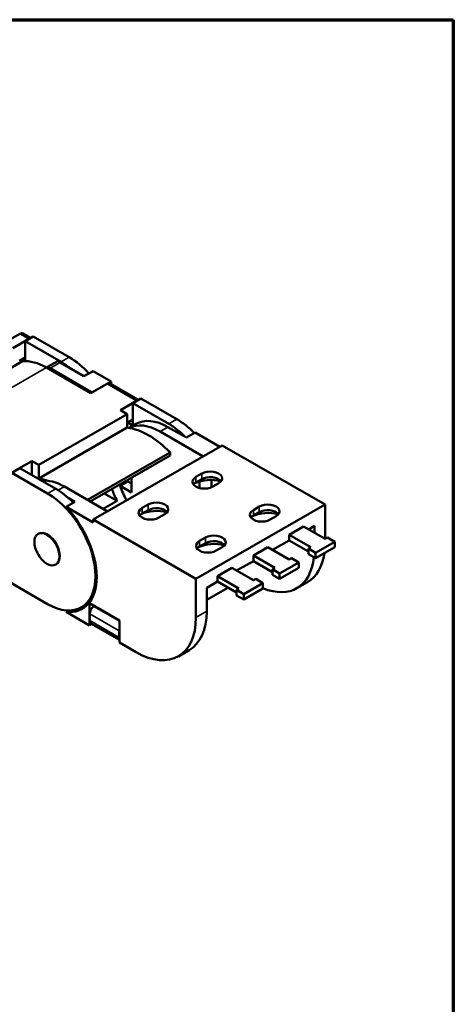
# Model space of a CAD drawing. Header units: millimetres. Extents: x 20 to 820, y -661 to 861.
# Tile 11 of 11: x 735 to 820, y 380 to 574. Entities that reach past the tile are written whole.
import ezdxf

# ---------------------------------------------------------------- set-up
doc = ezdxf.new("R2010")
doc.units = ezdxf.units.MM
doc.header["$LTSCALE"] = 2
doc.layers.get('0').update_dxf_attribs({"lineweight": 25})
for name, color, linetype, lineweight in [('경계(ISO)', 7, 'Continuous', 70), ('외형선(ISO)', 7, 'Continuous', 50), ('좁은 외형선(ISO)', 4, 'Continuous', 35)]:
    doc.layers.add(name, color=color, linetype=linetype, lineweight=lineweight)

# ---------------------------------------------------------------- blocks, each defined once
blk = doc.blocks.new('경계 도면틀')
at = {"layer": '경계(ISO)'}
for p, q in [((230, 287), (410, 287)), ((410, 287), (410, 10))]:
    blk.add_line(p, q, dxfattribs=at)

msp = doc.modelspace()

# ---------------------------------------------------------------- linework, layer by layer
at = {"layer": '외형선(ISO)'}
for p, q in [((710.788, 498.342), (734.594, 512.051)), ((736.356, 511.037), (733.174, 509.204)), ((736.744, 511.206), (735.176, 512.109)), ((735.625, 510.562), (737.228, 511.485)), ((737.228, 511.485), (744.299, 507.413)), ((742.696, 506.49), (735.625, 510.562)), ((735.625, 510.562), (735.625, 506.654)), ((735.625, 507.346), (734.518, 506.708)), ((717.665, 496.587), (735.107, 506.631)), ((734.632, 506.774), (734.993, 506.565)), ((739.821, 505.377), (748.589, 500.327)), ((740.057, 505.499), (742.036, 506.639)), ((740.057, 505.499), (740.057, 505.241)), ((748.778, 500.49), (740.528, 505.241)), ((742.508, 506.381), (747.222, 503.666)), ((747.222, 503.666), (749.013, 504.698)), ((749.013, 504.698), (752.549, 502.662)), ((748.589, 500.327), (751.771, 502.16)), ((752.549, 502.662), (748.778, 500.49)), ((757.957, 498.99), (752.353, 502.217)), ((752.549, 502.104), (752.549, 502.662)), ((748.778, 500.49), (748.778, 500.436)), ((756.839, 498.346), (758.441, 499.269)), ((758.441, 499.269), (765.512, 495.197)), ((757.569, 498.821), (754.387, 496.988)), ((756.839, 498.346), (756.839, 493.985)), ((763.91, 494.274), (756.839, 498.346)), ((755.731, 496.215), (738.289, 486.171)), ((754.387, 496.988), (755.731, 496.215)), ((755.731, 496.215), (755.731, 493.531)), ((738.289, 483.487), (755.731, 493.531)), ((756.839, 495.13), (755.731, 494.492)), ((755.845, 494.558), (756.839, 493.985)), ((756.079, 493.481), (757.447, 494.268)), ((767.397, 491.558), (763.768, 493.647)), ((762.213, 492.752), (770.696, 487.866)), ((769.141, 492.562), (767.397, 491.558)), ((773.996, 489.766), (769.141, 492.562)), ((774.469, 490.039), (749.013, 475.38)), ((794.739, 478.366), (774.469, 490.039)), ((747.924, 479.263), (764.216, 488.645)), ((748.433, 478.969), (764.216, 488.058)), ((764.216, 488.645), (764.216, 488.058)), ((733.763, 485.112), (736.945, 486.944)), ((736.945, 486.944), (736.945, 484.175)), ((736.945, 486.944), (738.289, 486.171)), ((738.289, 486.171), (738.289, 483.487)), ((734.588, 485.533), (732.985, 484.61)), ((732.985, 484.61), (740.057, 480.538)), ((741.659, 481.461), (734.588, 485.533)), ((756.556, 483.647), (756.556, 480.748)), ((769.284, 483.795), (770.462, 484.474)), ((743.356, 481.893), (751.84, 477.008)), ((754.324, 482.033), (755.88, 482.929)), ((756.556, 480.748), (754.324, 482.033)), ((755.88, 482.929), (756.556, 482.54)), ((770.462, 483.384), (769.284, 482.705)), ((769.991, 482.92), (769.991, 481.616)), ((772.348, 483.21), (772.348, 481.776)), ((773.762, 482.574), (772.583, 481.895)), ((753.741, 479.101), (751.201, 480.564)), ((745.429, 478.908), (743.685, 477.903)), ((749.013, 474.835), (743.685, 477.903)), ((744.134, 479.654), (745.429, 478.908)), ((750.973, 477.507), (753.741, 479.101)), ((758.677, 477.687), (759.856, 478.366)), ((769.284, 463.707), (794.739, 478.366)), ((780.597, 477.28), (781.776, 477.959)), ((794.739, 471.572), (794.739, 478.366)), ((759.856, 477.276), (758.677, 476.597)), ((763.155, 476.466), (761.977, 475.787)), ((781.776, 476.869), (780.597, 476.19)), ((785.076, 476.059), (783.897, 475.38)), ((769.284, 463.707), (749.013, 475.38)), ((749.013, 475.38), (749.013, 474.835)), ((790.497, 474.015), (787.668, 472.386)), ((794.739, 471.572), (790.497, 474.015)), ((792.618, 474.147), (791.443, 473.47)), ((792.618, 474.147), (792.618, 472.794)), ((738.31, 472.67), (738.168, 472.589)), ((787.668, 472.386), (791.911, 469.943)), ((787.668, 472.386), (787.668, 471.296)), ((769.991, 471.172), (771.169, 471.851)), ((771.169, 470.761), (769.991, 470.082)), ((787.668, 471.296), (784.372, 469.398)), ((787.668, 471.296), (791.44, 469.125)), ((792.854, 468.857), (796.625, 471.029)), ((795.211, 471.844), (794.739, 471.572)), ((796.625, 471.029), (795.211, 471.844)), ((796.625, 469.939), (796.625, 471.029)), ((774.469, 469.951), (773.291, 469.272)), ((783.426, 469.943), (780.597, 468.315)), ((780.597, 468.315), (784.84, 465.871)), ((780.597, 468.315), (780.597, 467.224)), ((787.668, 467.5), (783.426, 469.943)), ((791.911, 469.943), (791.44, 469.672)), ((791.44, 468.582), (791.44, 469.672)), ((791.44, 469.672), (792.854, 468.857)), ((791.44, 468.582), (792.854, 467.767)), ((792.854, 467.767), (796.625, 469.939)), ((792.854, 467.767), (792.854, 468.857)), ((740.057, 458.736), (725.914, 466.88)), ((741.803, 466.604), (741.662, 466.523)), ((780.597, 467.224), (777.301, 465.326)), ((780.597, 467.224), (784.369, 465.053)), ((785.783, 464.785), (789.554, 466.957)), ((788.14, 467.772), (787.668, 467.5)), ((789.554, 466.957), (788.14, 467.772)), ((789.554, 465.867), (789.554, 466.957)), ((776.355, 465.871), (773.526, 464.243)), ((773.526, 464.243), (777.769, 461.799)), ((773.526, 464.243), (773.526, 463.152)), ((780.597, 463.428), (776.355, 465.871)), ((777.533, 465.46), (777.533, 465.193)), ((784.84, 465.871), (784.369, 465.6)), ((784.369, 464.51), (784.369, 465.6)), ((784.369, 465.6), (785.783, 464.785)), ((784.369, 464.51), (785.783, 463.695)), ((785.783, 463.695), (789.554, 465.867)), ((785.783, 463.695), (785.783, 464.785)), ((769.284, 456.077), (769.284, 463.707)), ((773.526, 463.152), (771.405, 461.931)), ((773.526, 463.152), (777.297, 460.981)), ((778.712, 460.714), (782.483, 462.885)), ((781.069, 463.7), (780.597, 463.428)), ((782.483, 462.885), (781.069, 463.7)), ((782.483, 461.795), (782.483, 462.885)), ((791.272, 463.079), (789.15, 461.858)), ((775.591, 461.964), (771.405, 459.553)), ((771.405, 461.931), (771.405, 457.298)), ((777.769, 461.799), (777.297, 461.528)), ((777.297, 460.438), (777.297, 461.528)), ((777.297, 461.528), (778.712, 460.714)), ((777.297, 460.438), (778.712, 459.623)), ((778.712, 459.623), (782.483, 461.795)), ((778.712, 459.623), (778.712, 460.714)), ((748.213, 458.948), (746.71, 458.083)), ((748.306, 454.531), (748.306, 458.891)), ((748.306, 458.891), (754.199, 455.498)), ((743.685, 457.192), (744.151, 457.46)), ((743.685, 457.192), (748.306, 454.531)), ((748.353, 455.458), (748.353, 456.82)), ((749.178, 458.249), (749.3, 458.319)), ((748.79, 454.81), (748.306, 454.531)), ((754.199, 451.695), (748.596, 454.922)), ((754.199, 455.498), (754.199, 451.138)), ((754.152, 452.119), (754.152, 453.481)), ((754.199, 451.138), (757.498, 449.237)), ((765.816, 448.42), (767.937, 449.642))]:
    msp.add_line(p, q, dxfattribs=at)
for centre, major_axis, ratio, start_param, end_param in [((734.594, 511.098), (0.582, 1.011), 0.5780931, 0, 0.7834645), ((736.356, 510.083), (-0.582, -1.011), 0.5780931, 3.5860271, 3.9250571), ((744.299, 496.512), (6.654, -11.554), 0.5780931, 1.9343563, 2.3581282), ((739.821, 494.476), (-6.654, 11.554), 0.5780931, 5.4997209, 6.0233196), ((740.528, 494.34), (-6.654, 11.554), 0.5780931, 5.4997209, 5.5497417), ((742.508, 495.48), (6.654, -11.554), 0.5780931, 2.3581282, 2.4081491), ((742.696, 495.589), (-6.654, 11.554), 0.5780931, 5.2997743, 5.4997209), ((751.771, 501.206), (0.582, 1.011), 0.5780931, 0, 0.7834645), ((757.569, 497.867), (-0.582, -1.011), 0.5780931, 3.5860271, 3.9250571), ((759.973, 478.511), (8.241, -14.31), 0.5780931, 1.9862706, 2.7299858), ((762.213, 482.396), (-6.321, 10.977), 0.5780931, 5.4997209, 6.2526498), ((763.768, 483.292), (-6.321, 10.977), 0.5780931, 5.4997209, 6.2831853), ((763.91, 483.373), (-6.654, 11.554), 0.5780931, 5.1373469, 5.4997209), ((765.512, 484.296), (6.654, -11.554), 0.5780931, 1.9838798, 2.3581282), ((770.934, 482.845), (-2.333, 0), 0.5758617, 5.4977871, 8.6393798), ((772.112, 483.524), (2.333, 0), 0.5758617, 5.4977871, 8.6393798), ((772.112, 482.434), (-2.333, 0), 0.5758617, 3.559257, 5.4977871), ((742.531, 468.467), (8.241, -14.31), 0.5780931, 2.5629349, 2.7299858), ((743.356, 471.537), (-6.321, 10.977), 0.5780931, 5.4997209, 6.0275762), ((762.213, 482.396), (-6.321, 10.977), 0.5780931, 1.2808013, 1.5307629), ((763.91, 483.373), (-7.319, 12.71), 0.5780931, 1.3011485, 1.3212565), ((770.934, 481.755), (-2.333, 0), 0.5758617, 5.4977871, 5.8655209), ((772.112, 480.526), (4.667, 0), 0.5758617, 1.1060089, 2.2804674), ((740.057, 469.637), (6.654, -11.554), 0.5780931, 5.4997209, 8.6413135), ((741.659, 470.56), (-6.654, 11.554), 0.5780931, 5.1254725, 5.4997209), ((761.741, 482.124), (7.319, -12.71), 0.5780931, 4.4427411, 4.6186995), ((740.057, 469.637), (6.82, -11.843), 0.5780931, 5.8846387, 8.2563956), ((761.505, 477.416), (2.333, 0), 0.5758617, 5.4977871, 8.6393798), ((783.426, 477.009), (2.333, 0), 0.5758617, 5.4977871, 8.6393798), ((760.327, 476.737), (-2.333, 0), 0.5758617, 5.4977871, 8.6393798), ((760.327, 475.647), (-2.333, 0), 0.5758617, 5.4977871, 5.8655209), ((761.505, 474.418), (4.667, 0), 0.5758617, 1.1060089, 2.2804674), ((761.505, 476.326), (-2.333, 0), 0.5758617, 3.559257, 5.4977871), ((782.247, 476.33), (-2.333, 0), 0.5758617, 5.4977871, 8.6393798), ((782.247, 475.24), (-2.333, 0), 0.5758617, 5.4977871, 5.8655209), ((783.426, 474.011), (4.667, 0), 0.5758617, 1.1060089, 2.2804674), ((783.426, 475.919), (-2.333, 0), 0.5758617, 3.559257, 5.4977871), ((772.819, 470.901), (2.333, 0), 0.5758617, 5.4977871, 8.6393798), ((771.641, 470.222), (-2.333, 0), 0.5758617, 5.4977871, 8.6393798), ((771.641, 469.132), (-2.333, 0), 0.5758617, 5.4977871, 5.8655209), ((772.819, 467.903), (4.667, 0), 0.5758617, 1.1060089, 2.2804674), ((772.819, 469.811), (-2.333, 0), 0.5758617, 3.559257, 5.4977871), ((782.954, 477.522), (8.317, -14.443), 0.5780931, 0, 0.6374573), ((780.833, 476.301), (8.317, -14.443), 0.5780931, 5.6401823, 6.9520156), ((741.801, 470.642), (6.82, -11.843), 0.5780931, 6.0618875, 6.1554602), ((749.178, 457.295), (-0.582, -1.011), 0.5780931, 3.9250571, 5.4958534), ((759.62, 464.085), (8.317, -14.443), 0.5780931, 0, 0.7873319), ((749.178, 455.933), (-0.582, -1.011), 0.5780931, 5.4958534, 6.2831853), ((757.498, 462.863), (8.317, -14.443), 0.5780931, 5.4997209, 7.0705172), ((754.976, 453.956), (0.582, 1.011), 0.5780931, 2.0145682, 2.3542608), ((754.976, 452.594), (0.582, 1.011), 0.5780931, 2.3542608, 2.6939534)]:
    msp.add_ellipse(centre, major_axis=major_axis, ratio=ratio, start_param=start_param, end_param=end_param, dxfattribs=at)
msp.add_ellipse((739.915, 469.556), major_axis=(-1.747, 3.033), ratio=0.5780931, dxfattribs=at)
at = {"layer": '좁은 외형선(ISO)'}
for p, q in [((736.356, 511.037), (734.594, 512.051)), ((742.696, 506.49), (744.299, 507.413)), ((739.821, 505.377), (722.379, 495.332)), ((740.528, 505.241), (742.508, 506.381)), ((757.569, 498.821), (751.771, 502.16)), ((762.213, 492.752), (763.768, 493.647)), ((763.91, 494.274), (765.512, 495.197)), ((769.284, 482.705), (769.284, 483.795)), ((770.462, 483.384), (770.462, 484.474)), ((743.356, 481.893), (742.121, 481.182)), ((770.462, 483.384), (769.16, 482.628)), ((769.271, 482.698), (769.284, 482.705)), ((741.659, 481.461), (740.057, 480.538)), ((759.856, 477.276), (759.856, 478.366)), ((781.776, 476.869), (781.776, 477.959)), ((759.856, 477.276), (758.553, 476.52)), ((758.664, 476.59), (758.677, 476.597)), ((758.677, 476.597), (758.677, 477.687)), ((781.776, 476.869), (780.473, 476.113)), ((780.585, 476.183), (780.597, 476.19)), ((780.597, 476.19), (780.597, 477.28)), ((771.169, 470.761), (769.867, 470.005)), ((769.991, 470.082), (769.978, 470.075)), ((769.991, 470.082), (769.991, 471.172)), ((771.169, 470.761), (771.169, 471.851)), ((748.353, 456.82), (754.152, 453.481)), ((754.199, 455.358), (749.178, 458.249)), ((771.405, 457.298), (769.284, 456.077)), ((754.152, 452.119), (748.353, 455.458))]:
    msp.add_line(p, q, dxfattribs=at)
msp.add_ellipse((740.057, 469.637), major_axis=(-1.747, 3.033), ratio=0.5780931, start_param=3.1415927, end_param=6.2831853, dxfattribs=at)

# ---------------------------------------------------------------- block references
at = {"xscale": 2, "yscale": 2, "zscale": 2}
msp.add_blockref('경계 도면틀', (0, 0), dxfattribs=at)

doc.saveas('drawing.dxf')
